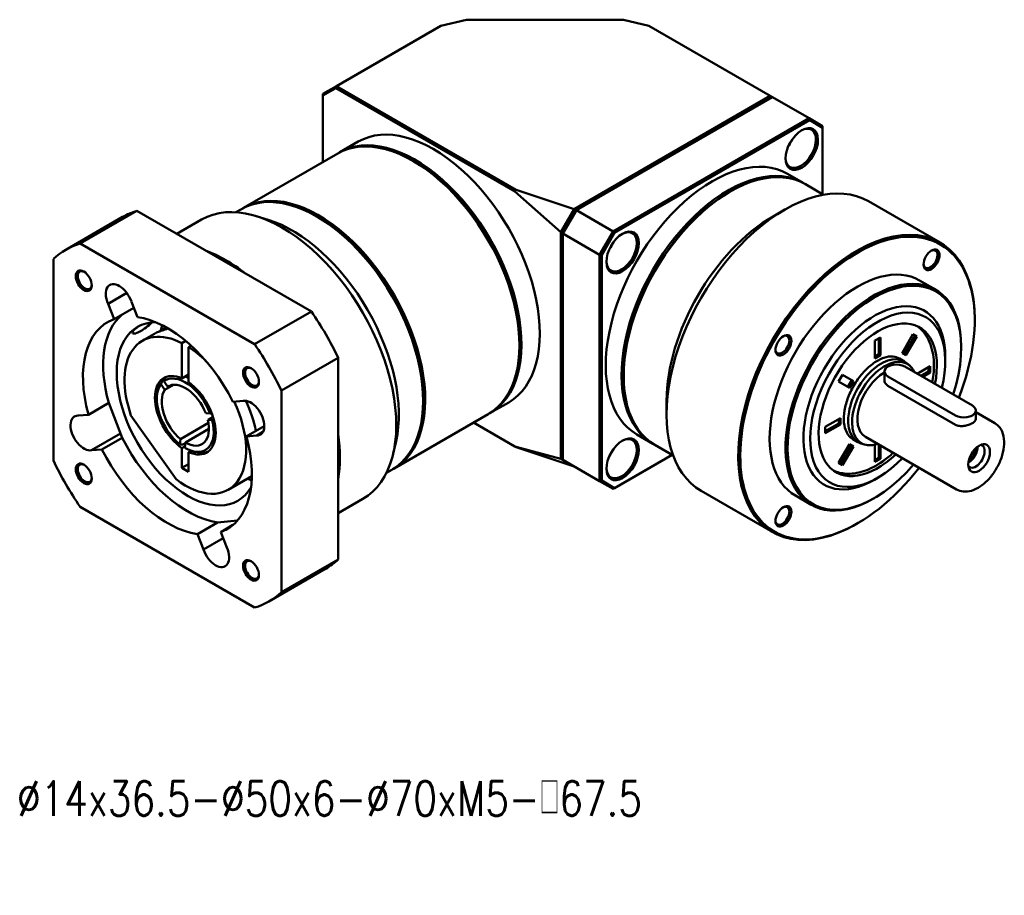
# Model space of a CAD drawing. Header units: inches. Extents: x 22 to 409, y 5 to 279.
# Tile 2 of 3: x 225 to 354, y 43 to 157. Entities that reach past the tile are written whole.
import ezdxf

# ---------------------------------------------------------------- set-up
doc = ezdxf.new("R2010")
doc.units = ezdxf.units.IN
doc.header["$LTSCALE"] = 10
doc.header["$MEASUREMENT"] = 0
doc.linetypes.add('实线', pattern=[0])
doc.layers.add('1轮廓实线层', color=7, linetype='Continuous')
doc.layers.add('6文字层', color=3, linetype='Continuous')
doc.layers.add('可见 (ISO)', color=7, linetype='实线', lineweight=50)
doc.styles.add('PC_TEXTSTYLE', font='isocp.shx', dxfattribs={"width": 0.8, "bigfont": 'HZFS.SHX'})
doc.styles.add('TH_GBDIM', font='romans.shx', dxfattribs={"width": 0.8, "bigfont": 'gbcbig.shx'})

# ---------------------------------------------------------------- blocks, each defined once
blk = doc.blocks.new('B-GER070-单级')
at = {"layer": '可见 (ISO)', "ltscale": 1.31579}
for p, q in [((280.24, 290.68), (302.09, 303.3)), ((302.09, 303.3), (307.45, 304.58)), ((307.45, 304.58), (340.29, 304.58)), ((340.29, 304.58), (345.64, 303.3)), ((345.64, 303.3), (371.03, 288.64)), ((280.24, 290.68), (277.41, 289.05)), ((280.12, 290.26), (280.24, 290.68)), ((317.81, 268.99), (280.24, 290.68)), ((277.41, 288.7), (280.12, 290.26)), ((277.41, 289.05), (277.41, 288.7)), ((277.41, 274.8), (277.41, 288.7)), ((280.12, 290.26), (317.59, 268.63)), ((371.03, 288.64), (329.96, 264.93)), ((371.16, 288.22), (371.03, 288.64)), ((371.46, 288.39), (371.03, 288.64)), ((330.45, 264.72), (371.46, 288.39)), ((371.46, 288.39), (379.16, 283.94)), ((379.16, 283.94), (338.15, 260.27)), ((338.45, 259.95), (379.29, 283.53)), ((381.99, 282.31), (379.16, 283.94)), ((379.29, 283.53), (379.16, 283.94)), ((379.29, 283.53), (381.99, 281.97)), ((381.99, 281.97), (381.99, 282.31)), ((381.99, 281.97), (381.99, 268.06)), ((280.93, 276.83), (284.78, 279.05)), ((280.51, 276.58), (260.78, 265.19)), ((296.47, 274.9), (296.26, 275.02)), ((377.94, 270.4), (374.62, 272.32)), ((378.37, 270.15), (382.2, 267.95)), ((317.59, 268.63), (317.81, 268.99)), ((327.19, 260.13), (317.59, 268.63)), ((317.81, 268.99), (329.96, 264.93)), ((362.41, 268.47), (362.62, 268.59)), ((406.56, 257.92), (391.57, 266.57)), ((238.46, 264.59), (226.59, 257.73)), ((274.99, 243.5), (238.46, 264.59)), ((260.35, 264.95), (259.19, 264.28)), ((329.97, 264.92), (327.2, 260.13)), ((327.62, 259.82), (330.45, 264.72)), ((330.32, 264.64), (327.62, 259.96)), ((327.62, 259.96), (330.32, 264.64)), ((329.96, 264.93), (329.97, 264.92)), ((329.97, 264.92), (330.32, 264.64)), ((330.32, 264.64), (330.45, 264.72)), ((338.15, 260.27), (330.45, 264.72)), ((371.6, 263.41), (374.07, 264.84)), ((223.6, 256.43), (235.48, 263.29)), ((252.01, 262.73), (246.84, 259.75)), ((265.95, 262.7), (263.45, 263.47)), ((276.32, 263.27), (276.1, 263.39)), ((327.19, 260.13), (327.19, 212.64)), ((327.2, 260.13), (327.19, 260.13)), ((327.62, 259.96), (327.2, 260.13)), ((327.62, 259.96), (327.62, 259.82)), ((327.62, 212.46), (327.62, 259.82)), ((327.62, 259.82), (335.32, 255.37)), ((338.15, 260.27), (335.32, 255.37)), ((335.75, 255.27), (338.45, 259.95)), ((338.45, 259.95), (338.15, 260.27)), ((263.11, 236.64), (226.59, 257.73)), ((220.98, 254.49), (220.98, 212.31)), ((335.32, 255.37), (335.32, 208.01)), ((335.32, 255.37), (335.75, 255.27)), ((335.75, 208.11), (335.75, 255.27)), ((405.6, 248.08), (402.28, 250)), ((232.43, 245.12), (236.36, 247.39)), ((237.32, 245.56), (238.57, 242.33)), ((233.68, 241.9), (232.43, 245.12)), ((237.81, 244.28), (233.68, 241.9)), ((263.11, 236.64), (274.99, 243.5)), ((413.81, 241.65), (413.81, 241.9)), ((242.13, 238.84), (239.6, 237.38)), ((247.89, 236.87), (248.69, 237.33)), ((392.94, 237.4), (394.09, 238.06)), ((392.94, 233.68), (392.94, 237.4)), ((393.74, 237.86), (393.74, 234.55)), ((394.09, 238.06), (394.09, 234.35)), ((398.61, 234.79), (400.89, 238.74)), ((401.35, 238.47), (399.07, 234.53)), ((401.7, 238.27), (399.42, 234.33)), ((400.89, 238.74), (401.7, 238.27)), ((247.89, 229.5), (247.89, 236.87)), ((249.81, 236.35), (249.3, 236.05)), ((249.3, 236.05), (249.3, 228.68)), ((318.53, 236.69), (318.53, 236.45)), ((410.98, 235.93), (410.98, 236.18)), ((280.59, 233.8), (268.71, 226.94)), ((280.59, 191.62), (280.59, 233.8)), ((393.74, 234.55), (392.94, 234.09)), ((394.09, 234.35), (392.94, 233.68)), ((394.09, 234.35), (393.74, 234.55)), ((399.1, 233.07), (398.04, 233.68)), ((399.42, 234.33), (398.61, 234.79)), ((407.66, 233.2), (407.66, 234.02)), ((394.91, 230.95), (394.91, 229.16)), ((399.18, 231.97), (413.32, 223.81)), ((400.28, 232.1), (399.67, 232.65)), ((401.78, 230.47), (404.51, 232.05)), ((404.16, 230.92), (402.58, 230.01)), ((404.16, 231.84), (404.16, 230.92)), ((404.51, 230.72), (404.16, 230.92)), ((404.51, 232.05), (404.51, 230.72)), ((243.86, 229.15), (244.33, 229.42)), ((244.11, 228.9), (244.93, 227.74)), ((249.3, 230.32), (247.89, 229.5)), ((340.34, 230.26), (340.34, 230.02)), ((385.34, 228.82), (386.15, 230.23)), ((387.61, 227.51), (385.34, 228.82)), ((386.15, 230.23), (388.43, 228.91)), ((388.07, 229.12), (387.26, 227.71)), ((388.43, 228.91), (387.61, 227.51)), ((409.78, 221.77), (395.64, 229.93)), ((404.51, 230.72), (402.93, 229.81)), ((243.03, 227.46), (243.36, 228.25)), ((244.3, 227.11), (243.49, 228.27)), ((246.13, 228.17), (244.3, 227.11)), ((244.93, 227.74), (245.28, 227.94)), ((268.71, 184.76), (268.71, 226.94)), ((409.78, 219.81), (395.64, 227.97)), ((258.55, 224.61), (260.72, 224.8)), ((298.38, 225.05), (298.38, 224.81)), ((349.32, 224.83), (349.32, 221.97)), ((228.33, 221.91), (232.57, 224.36)), ((235.39, 217.09), (232.57, 224.36)), ((312.43, 222.27), (316.28, 224.49)), ((414.05, 222.79), (414.05, 220.99)), ((226.16, 221.72), (228.33, 221.91)), ((237.23, 221.74), (246.66, 208.38)), ((252.88, 222.19), (253.8, 222.13)), ((253.31, 220.82), (254.4, 221.45)), ((254.23, 220.76), (253.31, 220.82)), ((312.01, 222.03), (292.28, 210.63)), ((382.52, 219.35), (385.74, 221.21)), ((385.39, 221), (385.39, 220.08)), ((385.74, 221.21), (385.74, 219.88)), ((418.03, 220.12), (414.05, 222.42)), ((247.56, 216.8), (253.44, 220.2)), ((253.55, 218.92), (248.61, 216.07)), ((261.37, 217.34), (265.13, 219.51)), ((317.59, 215.23), (308.91, 220.24)), ((385.39, 220.08), (382.52, 218.43)), ((385.74, 219.88), (382.52, 218.02)), ((382.52, 218.02), (382.52, 219.35)), ((385.74, 219.88), (385.39, 220.08)), ((228.98, 214.45), (235.05, 217.95)), ((231.15, 214.64), (235.39, 217.09)), ((247.45, 215.7), (247.56, 216.8)), ((263.54, 217.53), (261.37, 217.34)), ((263.54, 217.53), (264.85, 218.29)), ((346.44, 215.84), (343.12, 217.76)), ((389.35, 216.18), (388.29, 216.79)), ((410.03, 206.27), (390.93, 217.29)), ((231.15, 214.64), (228.98, 214.45)), ((247.89, 214.89), (248.53, 215.27)), ((247.89, 210.77), (247.89, 214.89)), ((248.6, 215.95), (248.11, 215.67)), ((248.61, 216.07), (248.5, 214.97)), ((249.8, 214.36), (249.3, 214.08)), ((292.7, 216.36), (292.12, 213.81)), ((317.81, 215.1), (317.59, 215.23)), ((317.59, 215.23), (327.19, 212.64)), ((329.96, 211.04), (317.81, 215.1)), ((346.87, 215.6), (350.7, 213.39)), ((385.34, 211.8), (387.61, 215.74)), ((388.07, 215.48), (385.8, 211.54)), ((388.43, 215.27), (386.15, 211.33)), ((387.61, 215.74), (388.43, 215.27)), ((390.78, 215.65), (390, 215.9)), ((392.94, 212.01), (392.94, 215.6)), ((393.74, 215.67), (393.74, 212.87)), ((394.09, 215.47), (394.09, 212.67)), ((249.3, 214.08), (249.3, 209.95)), ((250.72, 214.14), (251.58, 214.02)), ((327.19, 212.64), (327.2, 212.64)), ((327.62, 212.81), (327.2, 212.64)), ((327.2, 212.64), (329.97, 211.04)), ((335.32, 208.01), (327.62, 212.46)), ((350.49, 213.5), (338.45, 206.55)), ((393.74, 212.87), (392.94, 212.41)), ((394.09, 212.67), (392.94, 212.01)), ((394.09, 212.67), (393.74, 212.87)), ((247.89, 210.77), (249.3, 211.58)), ((249.3, 209.95), (247.89, 210.77)), ((291.85, 210.39), (290.69, 209.72)), ((329.97, 211.04), (329.96, 211.04)), ((329.97, 211.04), (330.02, 211.07)), ((386.15, 211.33), (385.34, 211.8)), ((262.52, 209.05), (257.6, 206.2)), ((393.52, 208.7), (392.81, 208.3)), ((335.75, 208.11), (335.32, 208.01)), ((335.32, 208.01), (338.15, 206.38)), ((338.45, 206.55), (335.75, 208.11)), ((338.15, 206.38), (338.45, 206.55)), ((285.76, 204.27), (280.59, 201.29)), ((371.56, 197.3), (356.57, 205.95)), ((379.6, 203.05), (376.28, 204.97)), ((392.81, 204.46), (392.6, 204.34)), ((226.59, 202.61), (263.11, 181.52)), ((251.13, 196.92), (255.37, 199.37)), ((255.37, 199.37), (259.49, 199.74)), ((258.55, 198.82), (256.02, 197.35)), ((389.28, 199.15), (389.06, 199.03)), ((252.38, 193.69), (251.13, 196.92)), ((252.38, 193.69), (256.51, 196.08)), ((256.02, 197.35), (257.27, 194.13)), ((266.1, 182.82), (277.98, 189.68)), ((268.71, 184.76), (280.59, 191.62))]:
    blk.add_line(p, q, dxfattribs=at)
for centre, major_axis, start_param, end_param in [((300.53, 251.77), (15.75, -27.28), 0, 3.141593), ((377.62, 277.51), (2.4, 4.16), 3.926991, 10.210176), ((296.68, 249.55), (15.75, -27.28), 6.269716, 9.438247), ((373.02, 280.17), (2.25, 3.9), 4.555083, 4.869695), ((296.47, 249.43), (-15.6, 27.02), 3.926991, 5.497787), ((358.87, 245.04), (15.75, 27.28), 0, 3.141593), ((362.19, 243.12), (15.75, 27.28), 6.269716, 9.438247), ((374.07, 236.26), (17.5, 30.31), 0, 3.141593), ((268.88, 233.5), (16.88, -29.23), 0, 3.141593), ((276.53, 237.91), (15.75, -27.28), 6.269716, 9.438247), ((362.41, 243), (-15.6, -27.02), 3.926991, 5.497787), ((256.73, 226.48), (-21.25, 36.81), 6.151029, 6.283185), ((389.06, 227.61), (17.5, 30.31), 5.497787, 10.210176), ((276.32, 237.79), (-15.6, 27.02), 3.926991, 5.497787), ((340.12, 255.86), (2.4, 4.16), 3.926991, 10.210176), ((244.85, 219.63), (-21.25, 36.81), 6.151029, 6.415342), ((335.52, 258.52), (2.25, 3.9), 4.555083, 4.869695), ((257.08, 226.69), (-16.88, 29.23), 5.325441, 5.670133), ((404.78, 254.33), (1.18, 2.05), 4.712389, 10.995574), ((389.28, 227.48), (13, 22.52), 0, 3.141593), ((227.35, 249.94), (-1.18, 2.05), 5.497787, 11.780972), ((392.6, 225.57), (13, 22.52), 5.497787, 10.210176), ((256.73, 226.48), (-21.25, 36.81), 4.580233, 4.844545), ((392.81, 225.44), (10.5, 18.19), 5.497787, 10.210176), ((248.6, 221.79), (-9, 15.59), 5.553371, 7.535179), ((257.93, 227.18), (10.5, -18.19), 3.614503, 3.687848), ((373.78, 236.43), (1.18, 2.05), 4.712389, 10.995574), ((248.6, 221.79), (-9, 15.59), 5.146355, 5.442203), ((244.85, 219.63), (-21.25, 36.81), 4.580233, 4.844545), ((394.23, 224.63), (4.87, 8.44), 6.158178, 9.549785), ((262.35, 229.73), (-1.18, 2.05), 5.497787, 11.780972), ((249.3, 222.2), (-4.5, 7.79), 0.24051, 0.420534), ((249.3, 222.2), (-4.5, 7.79), 5.497787, 5.609128), ((248.6, 221.79), (9, -15.59), 5.345351, 7.70633), ((257.08, 226.69), (-16.88, 29.23), 3.754645, 4.099337), ((340.12, 212.56), (2.4, 4.16), 3.926991, 10.210176), ((335.52, 215.22), (2.25, 3.9), 4.555083, 4.869695), ((414.73, 212.79), (1.61, 2.79), 5.497787, 11.780972), ((412.54, 214.05), (1.32, 2.29), 3.890915, 5.533863), ((412.54, 214.05), (1.03, 1.79), 3.947594, 5.477184), ((244.85, 219.63), (21.25, -36.81), 4.580233, 4.844545), ((249.3, 222.2), (4.5, -7.79), 5.862651, 6.204537), ((227.35, 209.52), (-1.18, 2.05), 5.497787, 11.780972), ((257.93, 227.18), (10.5, -18.19), 5.742086, 5.810275), ((373.78, 200.64), (1.18, 2.05), 4.712389, 10.995574), ((262.35, 189.31), (-1.18, 2.05), 5.497787, 11.780972), ((256.73, 226.48), (21.25, -36.81), 0, 0.132156), ((244.85, 219.63), (21.25, -36.81), 6.151029, 6.415342)]:
    blk.add_ellipse(centre, major_axis=major_axis, ratio=0.57735, start_param=start_param, end_param=end_param, dxfattribs=at)
at = {"layer": '可见 (ISO)', "ltscale": 1.31579, "extrusion": (0, 0, -1)}
for centre, major_axis, start_param, end_param in [((296.26, 249.3), (-15.75, 27.28), 0, 3.141593), ((377.41, 277.64), (2.25, 3.9), 5.530588, 10.177375), ((296.47, 249.43), (15.6, -27.02), 3.926991, 5.497787), ((362.62, 242.87), (-15.75, -27.28), 0, 3.141593), ((276.1, 237.67), (-15.75, 27.28), 0, 3.141593), ((362.41, 243), (15.6, 27.02), 3.926991, 5.497787), ((271.01, 234.73), (15.75, -27.28), 3.697545, 5.727233), ((276.32, 237.79), (15.6, -27.02), 3.926991, 5.497787), ((371.6, 237.69), (15.75, 27.28), 3.927032, 5.497746), ((339.91, 255.99), (2.25, 3.9), 5.530588, 10.177375), ((389.28, 227.48), (-17.35, -30.05), 4.945029, 10.738015), ((404.56, 254.45), (1.03, 1.79), 5.567953, 10.14001), ((227.56, 250.06), (1.03, -1.79), 5.567953, 10.14001), ((234.77, 245.6), (-2, 3.46), 4.903955, 8.186014), ((392.81, 225.44), (-12.85, -22.26), 5.028933, 10.644482), ((393.52, 225.03), (-10, -17.32), 5.123906, 10.537812), ((244.85, 219.63), (-12.5, 21.65), 5.134479, 6.384694), ((249.09, 222.07), (-12.5, 21.65), 5.134479, 6.181677), ((249.09, 222.07), (10.5, -18.19), 5.963498, 9.744465), ((244.85, 219.63), (12.5, -21.65), 3.563683, 4.813897), ((393.52, 225.03), (-8.75, -15.16), 5.187169, 10.466104), ((373.56, 236.56), (1.03, 1.79), 5.567953, 10.14001), ((394.93, 224.22), (-4.79, -8.29), 5.701658, 9.819135), ((248.6, 221.79), (-4.5, 7.79), 4.038332, 6.957242), ((262.56, 229.85), (1.03, -1.79), 5.567953, 10.14001), ((397.41, 230.95), (-2.5, 0), 5.497787, 8.63938), ((248.6, 221.79), (-4.21, 7.29), 6.215269, 8.131337), ((394.93, 224.22), (-4, -6.93), 0, 2.351753), ((248.6, 221.79), (-4.21, 7.29), 4.120874, 6.036942), ((248.6, 221.79), (-3.5, 6.06), 4.139059, 6.018757), ((248.6, 221.79), (-3.5, 6.06), 6.233455, 8.113152), ((248.6, 221.79), (4.5, -7.79), 4.038332, 6.957242), ((262.3, 221.18), (-2, 3.46), 0.191566, 3.473625), ((249.09, 222.07), (10.5, -18.19), 4.890515, 5.221843), ((411.55, 222.79), (2.5, 0), 5.497787, 8.63938), ((227.4, 218.07), (2, -3.46), 0.191566, 3.473625), ((248.6, 221.79), (4.21, -7.29), 5.168072, 7.08414), ((248.6, 221.79), (3.5, -6.06), 5.186257, 7.065954), ((249.09, 222.07), (-12.5, 21.65), 3.563683, 4.813897), ((244.85, 219.63), (12.5, -21.65), 5.134479, 6.384694), ((339.91, 212.69), (2.25, 3.9), 5.530588, 10.177375), ((244.85, 219.63), (-12.5, 21.65), 3.563683, 4.813897), ((414.03, 213.2), (1.32, 2.29), 6.09621, 9.611753), ((227.56, 209.64), (1.03, -1.79), 5.567953, 10.14001), ((260.41, 228.61), (-11.5, 19.92), 3.796752, 3.813544), ((373.56, 200.76), (1.03, 1.79), 5.567953, 10.14001), ((254.93, 193.66), (2, -3.46), 4.903955, 8.186014), ((262.56, 189.44), (1.03, -1.79), 5.567953, 10.14001)]:
    blk.add_ellipse(centre, major_axis=major_axis, ratio=0.57735, start_param=start_param, end_param=end_param, dxfattribs=at)
at = {"layer": '可见 (ISO)', "ltscale": 1.31579}
for points, knots in [([(241.64, 241.21), (241.63, 241.2), (241.62, 241.19), (241.23, 240.85), (240.81, 240.5), (239.98, 239.86), (239.57, 239.58), (238.85, 239.17), (238.51, 239.01), (237.96, 238.85), (237.76, 238.85), (237.51, 238.95), (237.49, 239.09), (237.69, 239.48), (237.92, 239.72), (238.4, 240.1), (238.62, 240.26), (238.88, 240.42)], [1.154928, 1.154928, 1.154928, 1.154928, 1.159597, 1.159597, 1.311386, 1.311386, 1.463176, 1.463176, 1.614965, 1.614965, 1.766754, 1.766754, 1.957425, 1.957425, 2.148095, 2.148095, 2.270601, 2.270601, 2.270601, 2.270601]), ([(244.99, 239.96), (244.87, 239.91), (244.75, 239.87), (244.24, 239.69), (243.85, 239.56), (243.15, 239.3), (242.84, 239.18), (242.41, 238.99), (242.24, 238.9), (242.13, 238.84)], [0.1233224, 0.1233224, 0.1233224, 0.1233224, 0.1612006, 0.1612006, 0.294296, 0.294296, 0.4273914, 0.4273914, 0.5361663, 0.5361663, 0.5361663, 0.5361663]), ([(242.94, 239.21), (243.05, 239.28), (243.16, 239.35), (243.5, 239.56), (243.73, 239.71), (244.14, 239.97), (244.34, 240.1), (244.53, 240.22)], [0.8417386, 0.8417386, 0.8417386, 0.8417386, 0.8805836, 0.8805836, 0.9565108, 0.9565108, 1.0312196, 1.0312196, 1.0312196, 1.0312196]), ([(404.93, 228.65), (405.04, 229.22), (405.12, 229.79), (405.35, 232.01), (405.29, 233.6), (404.7, 236.48), (404.17, 237.77), (402.92, 239.47), (402.37, 240.02), (401.74, 240.46)], [5.2607029, 5.2607029, 5.2607029, 5.2607029, 5.3726338, 5.3726338, 5.707218, 5.707218, 6.035492, 6.035492, 6.2293427, 6.2293427, 6.2293427, 6.2293427]), ([(388.29, 216.79), (387.77, 217.1), (387.34, 217.56), (386.73, 218.75), (386.53, 219.46), (386.38, 221.03), (386.42, 221.89), (386.72, 223.7), (386.98, 224.64), (387.71, 226.53), (388.17, 227.47), (389.26, 229.25), (389.89, 230.08), (391.23, 231.55), (391.94, 232.18), (393.37, 233.19), (394.09, 233.57), (395.46, 234.04), (396.11, 234.13), (397.2, 234.05), (397.65, 233.91), (398.04, 233.68)], [3.141593, 3.141593, 3.141593, 3.141593, 3.499101, 3.499101, 3.823418, 3.823418, 4.13507, 4.13507, 4.447112, 4.447112, 4.760585, 4.760585, 5.074477, 5.074477, 5.387586, 5.387586, 5.699163, 5.699163, 6.012189, 6.012189, 6.283185, 6.283185, 6.283185, 6.283185]), ([(395.64, 227.97), (395.42, 228.1), (395.22, 228.28), (394.97, 228.7), (394.91, 228.94), (394.91, 229.16)], [0, 0, 0, 0, 0.0948786, 0.0948786, 0.1897572, 0.1897572, 0.1897572, 0.1897572]), ([(414.05, 220.99), (414.05, 220.86), (413.99, 220.71), (413.73, 220.41), (413.54, 220.26), (413.32, 220.14)], [-0.5691375, -0.5691375, -0.5691375, -0.5691375, -0.4742924, -0.4742924, -0.3794473, -0.3794473, -0.3794473, -0.3794473]), ([(413.32, 220.14), (413.09, 220.01), (412.81, 219.88), (412.2, 219.67), (411.86, 219.59), (411.24, 219.51), (410.9, 219.5), (410.29, 219.59), (410.01, 219.68), (409.78, 219.81)], [-0.3794473, -0.3794473, -0.3794473, -0.3794473, -0.2846023, -0.2846023, -0.1897572, -0.1897572, -0.0948786, -0.0948786, 0, 0, 0, 0]), ([(410.03, 206.27), (410.46, 206.02), (410.95, 205.87), (412, 205.77), (412.57, 205.84), (413.77, 206.19), (414.4, 206.51), (415.65, 207.35), (416.26, 207.89), (417.38, 209.12), (417.88, 209.82), (418.75, 211.28), (419.12, 212.06), (419.66, 213.63), (419.85, 214.42), (420.01, 215.96), (419.99, 216.71), (419.7, 218.07), (419.45, 218.68), (418.78, 219.57), (418.43, 219.89), (418.03, 220.12)], [0.785398, 0.785398, 0.785398, 0.785398, 1.045367, 1.045367, 1.329812, 1.329812, 1.657296, 1.657296, 1.998762, 1.998762, 2.33753, 2.33753, 2.674419, 2.674419, 3.012818, 3.012818, 3.354256, 3.354256, 3.684499, 3.684499, 3.926991, 3.926991, 3.926991, 3.926991]), ([(384.27, 210.2), (385.07, 209.83), (385.93, 209.62), (388.03, 209.48), (389.28, 209.66), (391.91, 210.52), (393.29, 211.25), (395.35, 212.71), (396.06, 213.29), (396.75, 213.93)], [3.195435, 3.195435, 3.195435, 3.195435, 3.416763, 3.416763, 3.713971, 3.713971, 4.042038, 4.042038, 4.220498, 4.220498, 4.220498, 4.220498])]:
    blk.add_open_spline(points, degree=3, knots=knots, dxfattribs=at)
for points, weights in [([(243.49, 228.27), (243.67, 228.69), (243.86, 229.15)], [1, 1.00529342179, 1.00949678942]), ([(244.48, 229.77), (244.29, 229.32), (244.11, 228.9)], [1.00941197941, 1.00524008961, 1]), ([(253.8, 222.13), (253.96, 222.19), (254.12, 222.24)], [1, 1.00160779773, 1.00311503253]), ([(254.57, 220.88), (254.4, 220.82), (254.23, 220.76)], [1.00325053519, 1.00168017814, 1]), ([(248.11, 215.67), (247.77, 215.69), (247.45, 215.7)], [1.00949678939, 1.00529342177, 1])]:
    blk.add_rational_spline(points, weights, degree=2, dxfattribs=at)
blk = doc.blocks.new('606060603')
at = {"layer": '6文字层', "insert": (31.11, 46.47), "char_height": 3.5, "attachment_point": 1, "style": 'PC_TEXTSTYLE'}
blk.add_mtext_dynamic_manual_height_columns('\\pi77.904;3倍额定扭矩', width=172.8, gutter_width=25, heights=[0], dxfattribs=at)

msp = doc.modelspace()

# ---------------------------------------------------------------- block references
at = {"xscale": 0.625, "yscale": 0.625, "zscale": 0.625}
msp.add_blockref('B-GER070-单级', (91.43, -33.251), dxfattribs=at)
at = {"layer": '1轮廓实线层'}
msp.add_blockref('606060603', (0, 0), dxfattribs=at)

# ---------------------------------------------------------------- texts
at = {"layer": '6文字层', "insert": (224.796, 57.482), "char_height": 4.5, "attachment_point": 1, "style": 'TH_GBDIM'}
msp.add_mtext_dynamic_manual_height_columns('%%C14x36.5-%%C50x6-%%C70xM5-□67.5', width=104.16829, gutter_width=25, heights=[0], dxfattribs=at)

doc.saveas('drawing.dxf')
